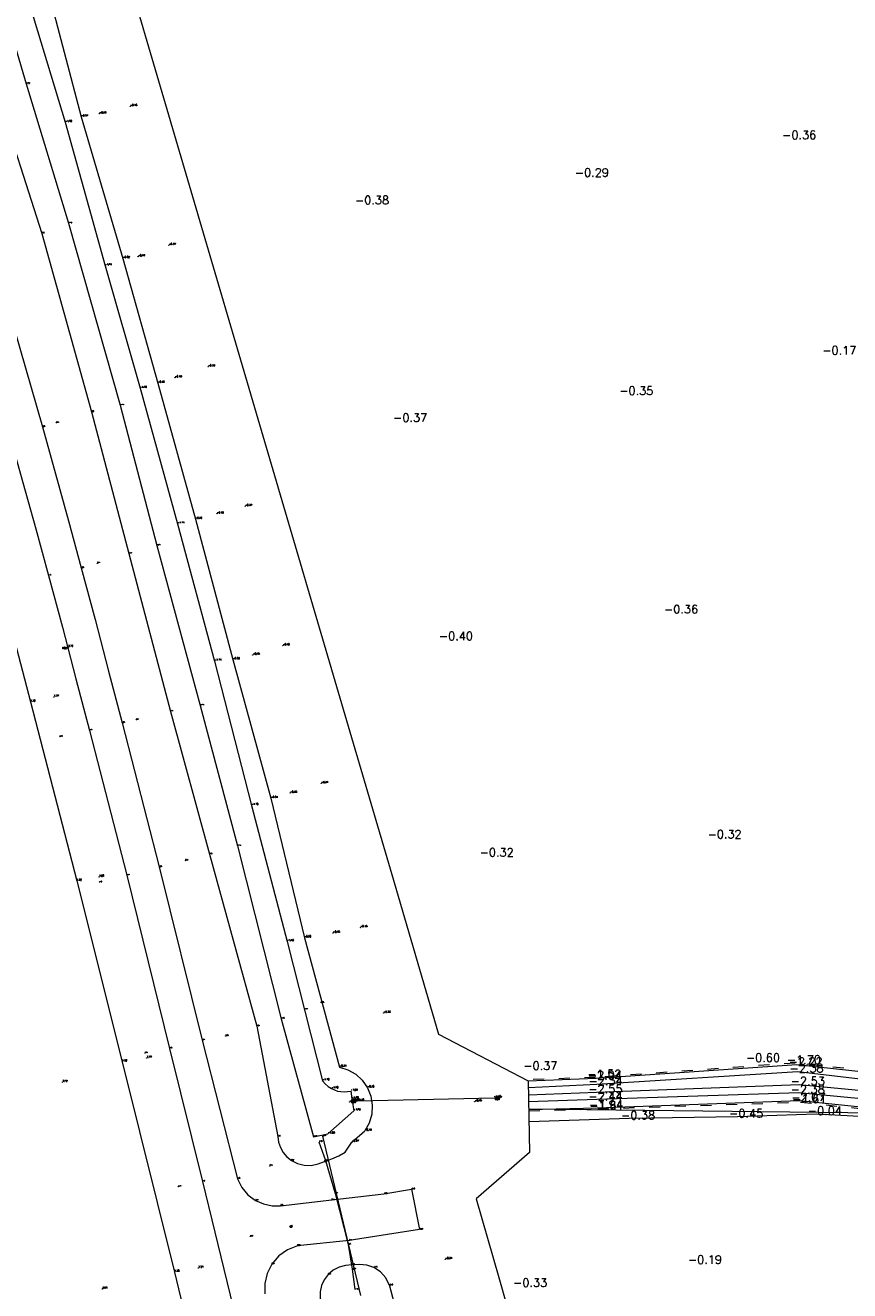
# Model space of a CAD drawing. Header units: metres. Extents: x 102665 to 103901, y 415762 to 419767.
# Tile 42 of 93: x 102855 to 102955, y 418639 to 418792. Entities that reach past the tile are written whole.
import ezdxf
from ezdxf.enums import TextEntityAlignment as Align

# ---------------------------------------------------------------- set-up
doc = ezdxf.new("R2010")
doc.units = ezdxf.units.M
doc.header["$MEASUREMENT"] = 0
doc.linetypes.add('DGN Style 5', pattern=[3.09989794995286, 1.32852769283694, -1.77137025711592])
for name, color, linetype, lineweight in [('B-WE-GW-TALUD-G', 90, 'Continuous', 13), ('B-WE-IE-TERREINAFSCHEIDING_KUNSTMATIG_HEKWERK-G', 20, 'IE-TERREINAFSCHEIDING-KUNSTMATIG', 13), ('DTM 15-11-2017_terristrisch', 3, 'Continuous', 0), ('DTM-Bodemsloot', 162, 'Continuous', 0), ('DTM-Duiker', 22, 'Continuous', 0), ('DTM-Grondslag', 135, 'Continuous', 0), ('DTM-Hoogtecijfer', 7, 'Continuous', 0), ('DTM-Insteek', 125, 'Continuous', 0), ('DTM-Kant-asfalt', 137, 'Continuous', 0), ('DTM-Meetpunt', 40, 'Continuous', 0), ('DTM-Raster', 36, 'Continuous', 0), ('DTM-Teen-sloot', 142, 'Continuous', 0), ('DTM_27-12-2009_terrestrisch', 97, 'Continuous', 0), ('DTM_hoogtelijn', 251, 'DGN Style 5', 0), ('DTM_talud', 94, 'Continuous', 0), ('mp', 7, 'Continuous', 0)]:
    doc.layers.add(name, color=color, linetype=linetype, lineweight=lineweight)
doc.styles.add('null', font='NLCS.shx')
doc.styles.get("Standard").update_dxf_attribs({"font": 'txt.shx'})
doc.linetypes.add('IE-TERREINAFSCHEIDING-KUNSTMATIG', pattern='A,4,["R",null,S=0.7500000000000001,R=90,X=0,Y=0],4,-2', length=10)

# ---------------------------------------------------------------- blocks, each defined once
blk = doc.blocks.new('MP')
at = {"layer": 'mp', "color": 0, "linetype": 'ByBlock', "lineweight": -2, "elevation": -0.036, "flags": 128}
blk.add_lwpolyline([(-0.005000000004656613, -0.008660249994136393), (-0.01000000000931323, 0), (-0.005000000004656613, 0.008660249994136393), (0.005000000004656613, 0.008660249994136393), (0.01000000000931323, 0), (0.005000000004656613, -0.008660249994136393), (-0.005000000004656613, -0.008660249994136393)], close=True, dxfattribs=at)

msp = doc.modelspace()

# ---------------------------------------------------------------- linework, layer by layer
at = {"layer": 'B-WE-GW-TALUD-G'}
msp.add_line((102901.288, 418632.3020000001, -0.567), (102899.4068861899, 418639.4176740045, -0.4142592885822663), dxfattribs=at)
at = {"layer": 'B-WE-GW-TALUD-G', "extrusion": (-0.1374492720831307, -0.1177842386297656, 0.9834808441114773), "elevation": -63454.54981469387, "flags": 128}
msp.add_lwpolyline([(-250948.1808732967, 344759.9394073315), (-250948.1808732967, 344762.0221394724)], dxfattribs=at)
at = {"layer": 'B-WE-GW-TALUD-G'}
for points in [[(102855.672599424, 418803.5920640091, -0.1876110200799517), (102858, 418796.252, -0.399), (102862.122, 418780.5900000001, -0.567), (102867.142, 418763.495, -0.519), (102871.365, 418748.448, -0.475), (102875.901, 418732.025, -0.46), (102880.433, 418715.073, -0.4950000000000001), (102885.023, 418698.333, -0.542), (102889.066, 418681.499, -0.564), (102893.305, 418665.885, -0.3390000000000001), (102894.3367893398, 418665.558375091, -0.3435000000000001), (102895.2727014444, 418665.0149216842, -0.348), (102896.0678237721, 418664.280719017, -0.3525), (102896.684, 418663.391, -0.357), (102897.0967699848, 418662.3703396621, -0.3236), (102897.2732514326, 418661.2836102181, -0.2902), (102897.2046798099, 418660.1847815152, -0.2568), (102896.894460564, 418659.1284242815, -0.2234), (102896.358, 418658.167, -0.1899999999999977)], [(102831.11, 418797.182, 1.352), (102837.938, 418773.6, 1.355), (102844.701, 418751.423, 1.312), (102850.191, 418732.029, 1.297), (102855.977, 418709.962, 1.301), (102861.572, 418688.3510000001, 1.322), (102867.056, 418666.5300000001, 1.315), (102873.371, 418641.129, 1.35), (102879.13, 418617.172, 1.385), (102884.924, 418594.334, 1.299), (102891.13, 418569.846, 1.328), (102897.019, 418545.397, 1.298), (102902.325, 418521.299, 1.351), (102907.582, 418498.034, 1.311), (102912.697, 418473.972, 1.333), (102917.482, 418449.544, 1.303)]]:
    msp.add_polyline3d(points, dxfattribs=at)
at = {"layer": 'B-WE-IE-TERREINAFSCHEIDING_KUNSTMATIG_HEKWERK-G', "extrusion": (-7.711323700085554e-05, 0.0003051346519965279, 0.9999999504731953), "elevation": 120.083412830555}
msp.add_lwpolyline([(102892.7997151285, 418650.5978480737), (102894.356715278, 418644.4368477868)], dxfattribs=at)
at = {"layer": 'DTM 15-11-2017_terristrisch'}
msp.add_polyline3d([(102864.841028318, 418807.4345225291, 15.85560521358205), (102893.9551303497, 418708.3817364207, 16.77183397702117), (102893.9551303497, 418708.3817364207, 16.77183397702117), (102899.6174638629, 418689.1171920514, 16.95002916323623), (102905.2797973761, 418669.8526476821, 17.12822434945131), (102916.1064163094, 418664.2213650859, 17.20326541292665), (102916.2758536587, 418655.5721330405, 17.22873176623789), (102909.8372343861, 418649.9755711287, 17.2448324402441), (102912.5482319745, 418640.4783751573, 17.2527296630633), (102915.259229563, 418630.9811791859, 17.2606268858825), (102930.9427742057, 418556.6631979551, 17.33030276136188), (102937.8170895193, 418553.6589829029, 17.33430134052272), (102940.7217297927, 418541.6421226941, 17.33828479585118), (102937.8170895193, 418523.0353714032, 17.3438923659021), (102948.0014844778, 418474.727169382, 17.3576370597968)], dxfattribs=at)
at = {"layer": 'DTM-Bodemsloot', "extrusion": (0.003530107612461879, 0.391745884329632, 0.9200666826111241), "elevation": 164369.9211826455, "flags": 128}
msp.add_lwpolyline([(-99139.50293072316, -386034.3765723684), (-99223.527096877, -386034.1264446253), (-99198.36141818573, -386032.7582662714)], dxfattribs=at)
at = {"layer": 'DTM-Bodemsloot'}
for points in [[(102916.1219341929, 418663.4292270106, -2.333737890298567), (102924.392, 418663.805, -2.342), (102948.663, 418665.338, -2.375), (102975.756, 418662.186, -2.422), (103000.166, 418658.747, -2.427), (103024.979, 418655.748, -2.422), (103050.279, 418652.284, -2.376), (103075.046, 418648.649, -2.437), (103094.778, 418645.989, -2.488), (103101.301, 418645.941, -2.457), (103105.705, 418647.021, -2.414), (103112.334, 418650.008, -2.397), (103124.711, 418658.52, -2.396), (103137.768, 418667.712, -2.318), (103151.742, 418680.044, -2.337000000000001), (103162.665, 418692.891, -2.217), (103174.933, 418709.317, -2.240000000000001), (103187.006, 418727.337, -2.203), (103199.294, 418748.441, -2.248000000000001)], [(102916.1395565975, 418662.5296599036, -2.516597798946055), (102924.365, 418662.838, -2.554), (102948.809, 418663.787, -2.534), (102975.461, 418661.261, -2.469), (103000.006, 418658.017, -2.56), (103024.888, 418654.702, -2.503), (103050.219, 418651.124, -2.42), (103074.955, 418647.798, -2.476), (103094.582, 418645.103, -2.52), (103101.407, 418644.736, -2.521), (103105.996, 418645.803, -2.523), (103113.09, 418648.962, -2.446), (103125.371, 418657.647, -2.419), (103138.426, 418666.925, -2.366), (103152.295, 418679.556, -2.431), (103163.247, 418692.281, -2.326), (103175.536, 418708.814, -2.324), (103187.413, 418726.975, -2.268), (103199.993, 418748.039, -2.315)], [(103200.713, 418747.709, -2.298), (103187.967, 418726.55, -2.241), (103176.13, 418708.548, -2.264), (103163.913, 418691.644, -2.235), (103152.841, 418678.903, -2.306), (103138.76, 418666.258, -2.264), (103125.959, 418656.4650000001, -2.341000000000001), (103113.484, 418648.148, -2.344), (103106.357, 418644.525, -2.31), (103101.467, 418643.369, -2.25), (103094.484, 418643.767, -2.408), (103074.505, 418646.76, -2.429), (103049.901, 418649.8020000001, -2.341000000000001), (103024.768, 418653.566, -2.301), (102999.779, 418657.094, -2.372), (102975.215, 418660.247, -2.305), (102948.807, 418662.781, -2.383), (102924.381, 418661.947, -2.443), (102916.1561353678, 418661.6833669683, -2.384988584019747)]]:
    msp.add_polyline3d(points, dxfattribs=at)
at = {"layer": 'DTM-Duiker', "extrusion": (0.02278825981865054, -0.9300053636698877, 0.3668388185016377), "elevation": -387013.3876019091, "flags": 128}
msp.add_lwpolyline([(113119.5502366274, 152609.5225351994), (113120.137035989, 152609.480612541), (113136.6463427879, 152609.4085915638)], dxfattribs=at)
at = {"layer": 'DTM-Duiker', "extrusion": (-0.0005890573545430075, 0.002460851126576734, 0.9999967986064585), "elevation": 967.3340216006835, "flags": 128}
msp.add_lwpolyline([(102891.2307875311, 418656.4201842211), (102895.8308161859, 418637.2031260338)], dxfattribs=at)
at = {"layer": 'DTM-Insteek'}
for points in [[(102847.038, 418799.758, 0.243), (102851.816, 418783.733, 0.204), (102857.374, 418766.525, 0.099), (102863.351, 418744.977, 0.062), (102867.888, 418727.857, 0.165), (102872.908, 418708.8, 0.173), (102877.629, 418691.5790000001, 0.161), (102883.333, 418670.816, 0.027), (102885.862, 418657.493, 0.348), (102885.9610728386, 418656.814317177, 0.3626), (102886.183963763, 418656.1656682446, 0.3772), (102886.5229814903, 418655.5694360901, 0.3918), (102886.9664275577, 418655.046194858, 0.4064), (102887.499, 418654.614, 0.421), (102888.2445404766, 418654.2306388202, 0.3634), (102889.0573439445, 418654.0253416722, 0.3058), (102889.8955081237, 418654.0086921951, 0.2482), (102890.7158233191, 418654.1815487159, 0.1906), (102891.5022351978, 418654.4625493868, 0.133), (102892.3675517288, 418654.7866853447, 0.0738), (102893.2186701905, 418655.1524822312, 0.01459999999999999), (102894.0148201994, 418655.6261436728, -0.04460000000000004), (102894.8026295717, 418656.8341582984, -0.567)], [(102899.4068861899, 418639.4176740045, -0.4142592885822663), (102898.9125455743, 418640.4187653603, -0.3163333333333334), (102898.2662362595, 418641.1510672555, -0.2306666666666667), (102897.451, 418641.689, -0.145), (102896.6105866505, 418641.9776450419, -0.071), (102895.7256133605, 418642.0578499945, 0.003000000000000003), (102894.8384274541, 418641.9882449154, 0.077), (102894.0475588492, 418641.9066679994, 0.12725), (102893.2723739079, 418641.710376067, 0.1775), (102892.5605511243, 418641.3460265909, 0.22775), (102891.948, 418640.832, 0.2780000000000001), (102891.4785841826, 418640.2159287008, 0.2546), (102891.1535078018, 418639.5129205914, 0.2312), (102890.9881560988, 418638.7562476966, 0.2078), (102890.9903548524, 418637.9817218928, 0.1844), (102891.16, 418637.2260000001, 0.161), (102895.37, 418618.92, 0.172), (102899.178, 418603.95, 0.047), (102904.172, 418583.809, -0.003), (102908.572, 418565.429, 0.082), (102913.919, 418544.973, 0.052), (102918.716, 418524.525, 0.103), (102923.461, 418504.256, 0.019)]]:
    msp.add_polyline3d(points, dxfattribs=at)
at = {"layer": 'DTM-Kant-asfalt'}
for points in [[(102836.167, 418801.091, 1.157), (102842.164, 418780.809, 1.146), (102847.319, 418763.369, 1.153), (102853.484, 418742.069, 1.16), (102855.069802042, 418736.4562092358, 1.157666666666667), (102856.6321444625, 418730.8368432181, 1.155333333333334), (102858.171, 418725.211, 1.153), (102859.8434013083, 418718.9896059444, 1.158333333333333), (102861.4870796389, 418712.7605617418, 1.163666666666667), (102863.102, 418706.524, 1.169), (102867.622, 418689.035, 1.165), (102872.794, 418668.142, 1.182), (102876.779, 418652.074, 1.158), (102880.456, 418636.857, 1.179), (102885.509, 418616.366, 1.17), (102889.252, 418601.233, 1.128), (102894.07, 418581.449, 1.128), (102898.559, 418562.8670000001, 1.152), (102903.265, 418542.513, 1.16), (102907.923, 418521.816, 1.182), (102912.265, 418501.919, 1.182)], [(102851.234, 418764.535, 1.056), (102857.433, 418743.175, 1.047), (102859.0147720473, 418737.5006013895, 1.058333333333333), (102860.5774446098, 418731.8209132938, 1.069666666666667), (102862.121, 418726.136, 1.081), (102863.7882797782, 418719.9087349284, 1.081), (102865.4326205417, 418713.6753734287, 1.081), (102867.054, 418707.436, 1.081), (102871.545, 418690.036, 1.077), (102876.736, 418669.125, 1.07), (102880.984, 418652.4050000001, 1.054), (102881.5011708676, 418651.3607721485, 1.024666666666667), (102882.2483334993, 418650.466554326, 0.9953333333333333), (102883.184, 418649.772, 0.9660000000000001), (102884.1385477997, 418649.3516494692, 0.898), (102885.1600283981, 418649.1408570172, 0.8300000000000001), (102886.203, 418649.149, 0.762), (102892.367, 418649.838, 0.407), (102898.675, 418650.574, -0.019), (102901.996, 418651.134, -0.199), (102902.973, 418646.285, -0.24), (102894.496, 418644.952, 0.329), (102888.236, 418644.315, 0.7230000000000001), (102887.0297320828, 418643.836393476, 0.791), (102885.974056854, 418643.0816111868, 0.859), (102885.131, 418642.095, 0.927), (102884.5662762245, 418640.9792775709, 0.9595), (102884.2757734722, 418639.762989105, 0.992), (102884.2753401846, 418638.5124894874, 1.0245)]]:
    msp.add_polyline3d(points, dxfattribs=at)
at = {"layer": 'DTM-Raster', "color": 36, "extrusion": (-0.9562960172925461, -0.2837710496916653, 0.07051183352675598), "elevation": -217196.8800709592, "flags": 128}
msp.add_lwpolyline([(-372088.6055582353, 15351.92306221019), (-372086.1948877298, 15353.27242084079), (-372082.0513477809, 15353.43883505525)], dxfattribs=at)
at = {"layer": 'DTM-Raster', "color": 36, "extrusion": (-0.9840384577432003, -0.1670493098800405, 0.06134200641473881), "elevation": -171186.2547521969, "flags": 128}
msp.add_lwpolyline([(-395518.6499117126, 10520.99441157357), (-395515.6237039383, 10520.65577385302), (-395513.1559700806, 10519.38237579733)], dxfattribs=at)
at = {"layer": 'DTM-Teen-sloot'}
for points in [[(102853.3804487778, 418802.4073950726, -1.744261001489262), (102850.462, 418801.469, -1.642), (102855.472, 418784.589, -1.721), (102860.58, 418767.757, -1.71799999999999)], [(102855.494, 418795.403, -1.717), (102860.172, 418779.93, -1.703), (102864.996, 418762.604, -1.706), (102869.22, 418747.826, -1.7), (102873.756, 418731.459, -1.705), (102878.222, 418714.885, -1.707), (102882.69, 418697.464, -1.696), (102886.983, 418681.036, -1.7), (102891.269, 418664.23, -1.697), (102891.5776167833, 418663.8600910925, -1.699), (102891.9379727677, 418663.5403717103, -1.701), (102892.342, 418663.278, -1.703), (102893.0854448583, 418662.9839967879, -1.697666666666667), (102893.8784098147, 418662.882238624, -1.692333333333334), (102894.672, 418662.979, -1.687), (102894.819, 418662.053, -1.697), (102895.031, 418660.604, -1.699), (102891.906, 418657.82, -1.678)], [(102860.58, 418767.757, -1.71799999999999), (102866.834, 418745.789, -1.743), (102871.255, 418728.858, -1.714), (102876.501, 418709.547, -1.712), (102880.985, 418692.5900000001, -1.744), (102886.249, 418671.721, -1.749), (102890.19, 418657.477, -1.791), (102891.906, 418657.82, -1.678)]]:
    msp.add_polyline3d(points, dxfattribs=at)
at = {"layer": 'DTM_27-12-2009_terrestrisch'}
msp.add_polyline3d([(102864.841028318, 418807.4345225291, 15.85560521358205), (102893.9551303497, 418708.3817364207, 16.77183397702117), (102893.9551303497, 418708.3817364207, 16.77183397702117), (102899.6174638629, 418689.1171920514, 16.95002916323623), (102905.2797973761, 418669.8526476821, 17.12822434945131), (102916.1064163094, 418664.2213650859, 17.20326541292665), (102916.2758536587, 418655.5721330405, 17.22873176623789), (102909.8372343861, 418649.9755711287, 17.2448324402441), (102912.5482319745, 418640.4783751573, 17.2527296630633), (102915.259229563, 418630.9811791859, 17.2606268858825), (102930.9427742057, 418556.6631979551, 17.33030276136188), (102937.8170895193, 418553.6589829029, 17.33430134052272), (102940.7217297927, 418541.6421226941, 17.33828479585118), (102937.8170895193, 418523.0353714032, 17.3438923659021), (102948.0014844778, 418474.727169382, 17.3576370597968)], dxfattribs=at)
at = {"layer": 'DTM_hoogtelijn'}
for points in [[(103094.889, 418647.357, -1.473), (103075.195, 418649.894, -1.507), (103050.364, 418653.412, -1.54), (103025.317, 418657.0790000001, -1.514), (103000.107, 418660.144, -1.554), (102975.795, 418663.444, -1.64), (102948.342, 418666.369, -1.697), (102924.238, 418664.635, -1.519), (102915.882784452, 418664.3376834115, -1.470376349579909)], [(102916.1772561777, 418660.6052175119, -1.619025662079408), (102924.505, 418660.834, -1.608), (102948.987, 418661.648, -1.605), (102975.015, 418658.838, -1.596), (102999.624, 418655.778, -1.482), (103024.722, 418652.435, -1.595), (103049.818, 418648.784, -1.646), (103074.325, 418645.571, -1.547), (103094.376, 418642.382, -1.549)]]:
    msp.add_polyline3d(points, dxfattribs=at)
at = {"layer": 'DTM_talud'}
for points in [[(103198.56, 418748.8670000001, -2.043), (103186.428, 418727.8400000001, -2.108), (103174.277, 418709.871, -1.982), (103162.125, 418693.411, -2.038), (103151.179, 418680.714, -2.089), (103137.34, 418668.386, -2.087000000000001), (103124.211, 418659.159, -2.042), (103112.017, 418650.751, -2.128), (103105.476, 418647.9430000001, -2.037), (103101.414, 418646.765, -2.08), (103094.902, 418647.174, -2.108), (103075.059, 418649.729, -1.975), (103050.302, 418653.207, -2.139), (103025.3, 418656.8, -1.865), (103000.191, 418659.87, -2.132), (102975.838, 418663.173, -2.11), (102948.561, 418666.144, -2.221), (102924.311, 418664.488, -2.035), (102916.1072957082, 418664.176474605, -1.994656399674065)], [(102916.1745565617, 418660.7430242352, -1.962879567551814), (102924.446, 418660.96, -1.935), (102948.883, 418661.838, -2.07), (102974.921, 418659.149, -1.991), (102999.697, 418656.063, -1.93), (103024.721, 418652.589, -1.972), (103049.823, 418649.038, -2.043), (103074.303, 418645.799, -1.997), (103094.379, 418642.734, -2.03), (103101.465, 418642.562, -1.94), (103106.505, 418643.664, -2.011), (103113.886, 418647.279, -2.05), (103126.529, 418655.79, -2.052), (103139.412, 418665.4810000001, -2.087000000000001), (103153.492, 418678.324, -2.032), (103164.701, 418691.053, -2.008), (103176.726, 418708.132, -2.019), (103188.652, 418726.146, -2.058), (103201.375, 418747.45, -2.051)], [(103202.821, 418746.854, -0.481), (103189.904, 418724.75, -0.315), (103178.416, 418707.48, -0.255), (103166.141, 418690.426, -0.3), (103154.276, 418676.719, -0.298), (103139.861, 418663.518, -0.209), (103126.573, 418653.581, -0.187), (103114.239, 418645.4810000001, -0.228), (103106.507, 418641.668, -0.176), (103097.86, 418640.452, -0.05300000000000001), (103089.78, 418641.658, -0.03), (103068.806, 418644.8670000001, -0.062), (103045.169, 418648.094, -0.191), (103023.778, 418651.056, -0.102), (103001.729, 418654.182, -0.039), (102979.444, 418657.078, 0.043), (102956.111, 418659.929, 0.108), (102950.873, 418660.2040000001, -0.036), (102941.364, 418659.885, -0.451), (102928.315, 418659.661, -0.376), (102916.2031737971, 418659.2822063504, -0.3785185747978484)]]:
    msp.add_polyline3d(points, dxfattribs=at)

# ---------------------------------------------------------------- block references
at = {"layer": 'DTM-Grondslag', "xscale": 2.5, "yscale": 2.5, "zscale": 2.5}
msp.add_blockref('MP', (102860.55, 418716.577, 1.161), dxfattribs=at)
at = {"layer": 'DTM-Meetpunt', "xscale": 2.5, "yscale": 2.5, "zscale": 2.5}
for p in [(102868.045, 418781.854, -0.451), (102864.309, 418780.957, -0.4940000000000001), (102872.702, 418765.091, -0.368), (102868.985, 418763.712, -0.471), (102877.448, 418750.415, -0.3430000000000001), (102873.437, 418749.097, -0.433), (102859.104, 418743.66, 0.8320000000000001), (102878.513, 418732.667, -0.456), (102881.919, 418733.577, -0.373), (102864.062, 418726.706, 0.8070000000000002), (102886.462, 418716.752, -0.398), (102882.836, 418715.625, -0.45), (102858.807, 418710.566, 1.172), (102868.764, 418707.801, 0.865), (102859.544, 418705.7640000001, 1.19), (102891.115, 418700.114, -0.413), (102887.347, 418698.95, -0.45), (102874.715, 418690.8180000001, 0.641), (102864.289, 418688.845, 1.195), (102864.329, 418688.203, 1.197), (102895.849, 418682.73, -0.35), (102892.525, 418682.062, -0.452), (102898.639, 418672.391, -0.33), (102879.569, 418669.635, 0.6830000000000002), (102869.815, 418667.574, 1.183), (102870.016, 418666.975, 1.171), (102859.863, 418664.059, 3.716), (102894.529, 418661.66, -2.253), (102894.735, 418661.776, -2.374), (102909.648, 418661.712, -0.481), (102912.092, 418662.113, -2.268), (102884.896, 418653.951, 0.779), (102873.845, 418651.447, 1.167), (102887.325, 418646.609, 0.75), (102882.552, 418645.444, 1.04), (102906.092, 418642.675, -0.338), (102876.271, 418641.621, 1.209), (102864.67, 418639.1060000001, 3.912)]:
    msp.add_blockref('MP', p, dxfattribs=at)

# ---------------------------------------------------------------- texts
at = {"layer": 'B-WE-GW-TALUD-G'}
for s, p in [('-0.57', (102862.122, 418780.5900000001)), ('-0.52', (102867.142, 418763.495)), ('-0.48', (102871.365, 418748.448)), ('-0.46', (102875.901, 418732.025)), ('-0.50', (102880.433, 418715.073)), ('1.30', (102855.977, 418709.962)), ('-0.54', (102885.023, 418698.333)), ('1.32', (102861.572, 418688.3510000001)), ('-0.56', (102889.066, 418681.499)), ('1.32', (102867.056, 418666.5300000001)), ('-0.34', (102893.305, 418665.885)), ('-0.36', (102896.684, 418663.391)), ('-0.19', (102896.358, 418658.167)), ('-0.57', (102894.8026295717, 418656.8341582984)), ('1.35', (102873.371, 418641.129))]:
    msp.add_text(s, height=0.2, dxfattribs=at).set_placement(p, align=Align.BOTTOM_LEFT)
at = {"layer": 'B-WE-IE-TERREINAFSCHEIDING_KUNSTMATIG_HEKWERK-G'}
for s, p in [('0.27', (102892.8, 418650.615)), ('0.28', (102894.357, 418644.454))]:
    msp.add_text(s, height=0.1, dxfattribs=at).set_placement(p, align=Align.BOTTOM_LEFT)
at = {"layer": 'DTM-Duiker'}
for s, height, p in [('-1.36', 0.2, (102911.974, 418662.179)), ('-1.26', 0.2, (102894.882, 418661.8020000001)), ('-1.30', 0.2, (102895.469, 418661.801)), ('-2.31', 0.1, (102891.25, 418657.533))]:
    msp.add_text(s, height=height, dxfattribs=at).set_placement(p, align=Align.BOTTOM_LEFT)
at = {"layer": 'DTM-Grondslag'}
msp.add_text('9027', height=0.2, dxfattribs=at).set_placement((102860.55, 418716.577), align=Align.TOP_RIGHT)
msp.add_text('1.16', height=0.2, dxfattribs=at).set_placement((102860.55, 418716.577), align=Align.BOTTOM_LEFT)
at = {"layer": 'DTM-Hoogtecijfer', "linetype": 'Continuous', "lineweight": 0}
for s, p in [('-0.36', (102946.7775778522, 418777.9039653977)), ('-0.29', (102921.7375778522, 418773.3599653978)), ('-0.38', (102895.1865778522, 418770.0379653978)), ('-0.17', (102951.6225778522, 418751.9009653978)), ('-0.35', (102927.0995778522, 418747.0269653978)), ('-0.37', (102899.7845778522, 418743.7779653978)), ('-0.36', (102932.5065778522, 418720.6539653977)), ('-0.40', (102905.3175778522, 418717.4199653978)), ('-0.32', (102937.7665778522, 418693.4909653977)), ('-0.32', (102910.2415778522, 418691.2959653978)), ('-0.60', (102942.402889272, 418666.5109653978)), ('-1.70', (102947.342889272, 418666.2759653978)), ('-2.22', (102947.561889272, 418666.0509653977)), ('-0.37', (102915.512889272, 418665.5509653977)), ('-1.52', (102923.238889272, 418664.5419653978)), ('-2.38', (102947.663889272, 418665.2449653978)), ('-2.04', (102923.311889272, 418664.3949653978)), ('-2.34', (102923.392889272, 418663.7119653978)), ('-2.53', (102947.809889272, 418663.6939653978)), ('-2.55', (102923.365889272, 418662.7449653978)), ('-2.44', (102923.381889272, 418661.8539653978)), ('-2.38', (102947.807889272, 418662.6879653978)), ('-2.07', (102947.883889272, 418661.7449653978)), ('-1.61', (102947.987889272, 418661.5549653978)), ('-1.94', (102923.446889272, 418660.8669653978)), ('-1.61', (102923.505889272, 418660.7409653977)), ('-0.04', (102949.873889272, 418660.1109653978)), ('-0.38', (102927.315889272, 418659.5679653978)), ('-0.45', (102940.364889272, 418659.7919653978)), ('-0.19', (102935.3925778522, 418642.1369653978)), ('-0.33', (102914.2765778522, 418639.3579653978))]:
    msp.add_text(s, height=1, dxfattribs=at).set_placement(p)
at = {"layer": 'DTM-Hoogtecijfer'}
for s, p in [('0.83', (102859.104, 418743.66)), ('0.81', (102864.062, 418726.706)), ('0.87', (102868.764, 418707.801)), ('1.19', (102859.544, 418705.764)), ('0.64', (102874.715, 418690.818)), ('1.20', (102864.329, 418688.203)), ('0.68', (102879.569, 418669.635)), ('1.18', (102869.815, 418667.574)), ('0.78', (102884.896, 418653.951)), ('1.17', (102873.845, 418651.447)), ('0.75', (102887.325, 418646.609)), ('1.04', (102882.552, 418645.444))]:
    msp.add_text(s, height=0.1, dxfattribs=at).set_placement(p, align=Align.BOTTOM_LEFT)
msp.add_text('ASF', height=0.1, dxfattribs=at).set_placement((102887.325, 418646.609), align=Align.TOP_LEFT)
at = {"layer": 'DTM-Insteek'}
for s, p in [('0.10', (102857.374, 418766.525)), ('0.06', (102863.351, 418744.977)), ('0.17', (102867.888, 418727.857)), ('0.17', (102872.908, 418708.8)), ('0.16', (102877.629, 418691.579)), ('-0.55', (102891.015, 418673.634)), ('0.03', (102883.333, 418670.816)), ('0.35', (102885.862, 418657.493)), ('0.42', (102887.499, 418654.614)), ('0.13', (102891.5022351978, 418654.4625493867)), ('0.08', (102894.8384274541, 418641.9882449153)), ('-0.15', (102897.451, 418641.689)), ('0.28', (102891.948, 418640.832)), ('-0.40', (102899.345, 418639.543))]:
    msp.add_text(s, height=0.1, dxfattribs=at).set_placement(p, align=Align.BOTTOM_LEFT)
at = {"layer": 'DTM-Kant-asfalt'}
for s, p in [('1.05', (102857.433, 418743.175)), ('1.15', (102858.171, 418725.211)), ('1.08', (102862.121, 418726.136)), ('1.08', (102867.054, 418707.436)), ('1.17', (102863.102, 418706.524)), ('1.08', (102871.545, 418690.036)), ('1.17', (102867.622, 418689.035)), ('1.07', (102876.736, 418669.125)), ('1.18', (102872.794, 418668.142)), ('1.16', (102876.779, 418652.074)), ('1.05', (102880.984, 418652.405)), ('-0.02', (102898.675, 418650.574)), ('-0.20', (102901.996, 418651.134)), ('0.97', (102883.184, 418649.772)), ('0.76', (102886.203, 418649.149)), ('0.41', (102892.367, 418649.838)), ('-0.24', (102902.973, 418646.285)), ('0.72', (102888.236, 418644.315)), ('0.33', (102894.496, 418644.952)), ('0.93', (102885.131, 418642.095))]:
    msp.add_text(s, height=0.1, dxfattribs=at).set_placement(p, align=Align.BOTTOM_LEFT)
at = {"layer": 'DTM-Meetpunt'}
for s, p in [('-0.45', (102868.045, 418781.854)), ('-0.49', (102864.309, 418780.957)), ('-0.37', (102872.702, 418765.091)), ('-0.47', (102868.985, 418763.712)), ('-0.34', (102877.448, 418750.415)), ('-0.43', (102873.437, 418749.097)), ('-0.46', (102878.513, 418732.667)), ('-0.37', (102881.919, 418733.577)), ('-0.45', (102882.836, 418715.625)), ('-0.40', (102886.462, 418716.752)), ('1.17', (102858.807, 418710.566)), ('-0.45', (102887.347, 418698.95)), ('-0.41', (102891.115, 418700.114)), ('1.20', (102864.289, 418688.845)), ('-0.45', (102892.525, 418682.062)), ('-0.35', (102895.849, 418682.73)), ('-0.33', (102898.639, 418672.391)), ('1.17', (102870.016, 418666.975)), ('3.72', (102859.863, 418664.059)), ('-2.25', (102894.529, 418661.66)), ('-2.37', (102894.735, 418661.776)), ('-0.48', (102909.648, 418661.712)), ('-2.27', (102912.092, 418662.113)), ('-0.34', (102906.092, 418642.675)), ('1.21', (102876.271, 418641.621)), ('3.91', (102864.67, 418639.1060000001))]:
    msp.add_text(s, height=0.2, dxfattribs=at).set_placement(p, align=Align.BOTTOM_LEFT)
for p in [(102894.735, 418661.776, -2.374), (102912.092, 418662.113, -2.268)]:
    msp.add_text('BOB', height=0.2, dxfattribs=at).set_placement(p, align=Align.TOP_LEFT)
at = {"layer": 'DTM-Raster', "color": 36}
for s, p in [('-1.24', (102890.833, 418656.868)), ('0.11', (102891.61, 418654.584)), ('-0.07', (102894.843, 418641.467)), ('-1.34', (102895.179, 418639.021))]:
    msp.add_text(s, height=0.1, dxfattribs=at).set_placement(p, align=Align.BOTTOM_LEFT)
at = {"layer": 'DTM-Teen-sloot'}
for s, height, p in [('-1.72', 0.1, (102855.472, 418784.589)), ('-1.70', 0.2, (102860.172, 418779.93)), ('-1.72', 0.1, (102860.58, 418767.757)), ('-1.71', 0.2, (102864.996, 418762.604)), ('-1.70', 0.2, (102869.22, 418747.826)), ('-1.74', 0.1, (102866.834, 418745.789)), ('-1.71', 0.2, (102873.756, 418731.459)), ('-1.71', 0.1, (102871.255, 418728.858)), ('-1.71', 0.2, (102878.222, 418714.885)), ('-1.71', 0.1, (102876.501, 418709.547)), ('-1.70', 0.2, (102882.69, 418697.464)), ('-1.74', 0.1, (102880.985, 418692.59)), ('-1.70', 0.2, (102886.983, 418681.036)), ('-1.75', 0.1, (102886.249, 418671.721)), ('-1.77', 0.1, (102889.035, 418672.832)), ('-1.70', 0.2, (102891.269, 418664.23)), ('-1.70', 0.2, (102892.342, 418663.278)), ('-1.69', 0.2, (102894.672, 418662.979)), ('-1.70', 0.2, (102894.819, 418662.053)), ('-1.70', 0.2, (102895.031, 418660.604)), ('-1.68', 0.2, (102891.906, 418657.82)), ('-1.79', 0.1, (102890.19, 418657.477))]:
    msp.add_text(s, height=height, dxfattribs=at).set_placement(p, align=Align.BOTTOM_LEFT)

doc.saveas('drawing.dxf')
